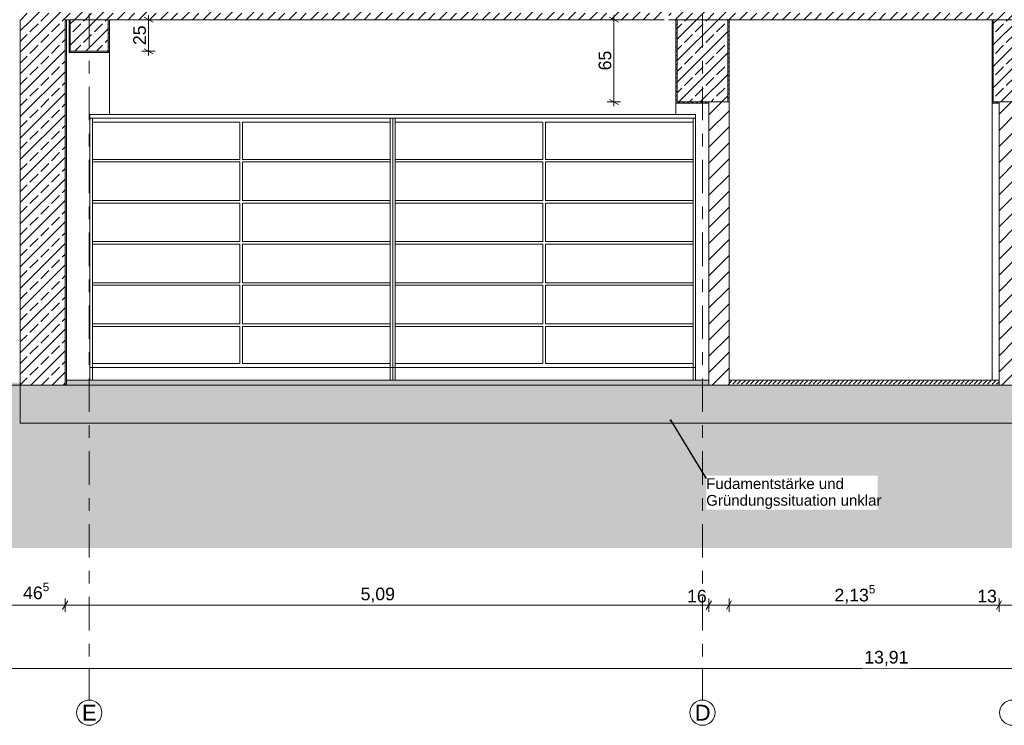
# Model space of a CAD drawing. Header units: metres. Extents: x -17.8 to 3.6, y -5.9 to 16.3.
# Tile 3 of 77: x -13.7 to -5.9, y -5.9 to -0.4. Entities that reach past the tile are written whole.
import ezdxf

# ---------------------------------------------------------------- set-up
doc = ezdxf.new("R2010")
doc.units = ezdxf.units.M
doc.header["$MEASUREMENT"] = 0
doc.linetypes.add('Strichlinie doppelt', pattern=[0.546806, 0.264583, -0.105833, 0.070556, -0.105833])
doc.linetypes.add('Wipeout_Contour', pattern=[1, 0, -1])
for name, color, linetype in [('152 - Bemaßung_ Beschriftung.Ausbau', 7, 'Continuous'), ('302 - Elemente.Schraffur', 7, 'Continuous'), ('451 - Universal.Achsen Raster', 7, 'Continuous'), ('603 - Struktur.Bodenplatte_ Decke Roh', 7, 'Continuous'), ('604 - Struktur.Wand Aussen', 7, 'Continuous'), ('605 - Struktur.Wand Innen', 7, 'Continuous'), ('607 - Struktur.Stütze', 7, 'Continuous'), ('608 - Struktur.Träger', 7, 'Continuous'), ('650 - Abdeckung.Fußboden Aufbau', 7, 'Continuous'), ('701 - Einrichtung.Möbel', 7, 'Continuous')]:
    doc.layers.add(name, color=color, linetype=linetype)
doc.styles.add('ERSTELLTER_STIL_1', font='txt')
doc.dimstyles.new('ERSTELLTER_STIL__1', dxfattribs={"dimtxt": 0.1, "dimasz": 0.0532, "dimexe": 0.18, "dimexo": 0.0625, "dimgap": 0, "dimtad": 1, "dimzin": 0, "dimdsep": 46, "dimtxsty": 'ERSTELLTER_STIL_1', "dimblk": 'ARROWHEAD_2', "dimblk1": 'ARROWHEAD_2', "dimblk2": 'ARROWHEAD_2', "dimcen": 0.09, "dimse1": 1, "dimse2": 1, "dimclrd": 7, "dimclre": 7, "dimclrt": 7, "dimazin": 0, "dimtfac": 1, "dimtdec": 4, "dimtmove": 0, "dimatfit": 3, "dimfxl": 1, "dimtolj": 1, "dimtzin": 0, "dimarcsym": 0})
doc.dimstyles.new('ERSTELLTER_STIL__2', dxfattribs={"dimtxt": 0.1, "dimasz": 0.0532, "dimexe": 0.18, "dimexo": 0.0625, "dimgap": 0, "dimtad": 1, "dimtih": 1, "dimtoh": 1, "dimzin": 0, "dimdsep": 46, "dimtxsty": 'ERSTELLTER_STIL_1', "dimblk": 'ARROWHEAD_2', "dimblk1": 'ARROWHEAD_2', "dimblk2": 'ARROWHEAD_2', "dimcen": 0.09, "dimse1": 1, "dimse2": 1, "dimclrd": 7, "dimclre": 7, "dimclrt": 7, "dimazin": 0, "dimtfac": 1, "dimtdec": 4, "dimtmove": 0, "dimatfit": 3, "dimfxl": 1, "dimtolj": 1, "dimtzin": 0, "dimarcsym": 0})
doc.dimstyles.new('ERSTELLTER_STIL__4', dxfattribs={"dimtxt": 0.18, "dimasz": 0.03648, "dimexe": 0.18, "dimexo": 0.0625, "dimgap": 0, "dimtad": 0, "dimtih": 1, "dimtoh": 1, "dimdec": 4, "dimzin": 0, "dimdsep": 46, "dimcen": 0.09, "dimadec": 0, "dimazin": 0, "dimtfac": 1, "dimtdec": 4, "dimtmove": 0, "dimatfit": 3, "dimldrblk": 'ARROWHEAD_11', "dimfxl": 1, "dimtolj": 1, "dimtzin": 0, "dimarcsym": 0})
pattern_1 = [(45, (0, 0), (-0.0848528, 0.0848528), []), (45, (-0.04243, 0.04243), (-0.0848528, 0.0848528), [0.09, -0.03])]
pattern_2 = [(45, (0, 0), (-0.01767767, 0.01767767), [0, -0.025])]
pattern_3 = [(45, (0, 0), (-0.03535534, 0.03535534), [0.0375, -0.0125]), (45, (1e-17, 0.035355), (-0.03535534, 0.03535534), [0.0375, -0.0125])]
pattern_4 = [(45, (0, 0), (-0.0636396, 0.0636396), [])]

# ---------------------------------------------------------------- blocks, each defined once
blk = doc.blocks.new('*D85')
at = {"layer": '152 - Bemaßung_ Beschriftung.Ausbau', "color": 7, "linetype": 'Continuous', "lineweight": 5}
for p, q in [((-12.628, -0.37), (-12.733, -0.37)), ((-12.6455, -0.3902), (-12.7155, -0.3498)), ((-12.6805, -0.37), (-12.6805, -0.3358)), ((-12.6805, -0.62), (-12.6805, -0.37)), ((-12.628, -0.62), (-12.733, -0.62)), ((-12.7155, -0.5998), (-12.6455, -0.6402)), ((-12.6805, -0.6542), (-12.6805, -0.62))]:
    blk.add_line(p, q, dxfattribs=at)
at = {"layer": '152 - Bemaßung_ Beschriftung.Ausbau', "color": 7, "lineweight": 5, "insert": (-12.7005, -0.5709), "char_height": 0.1, "attachment_point": 7, "rotation": 90, "style": 'ERSTELLTER_STIL_1'}
blk.add_mtext('\\A1;{\\pql;\\fArial|b0|i0|c0|p38;25}', dxfattribs=at)
blk = doc.blocks.new('ARROWHEAD_2')
at = {"color": 0, "linetype": 'Continuous', "lineweight": 0}
for p, q in [((0, 0), (-1, 0)), ((-0.38, -0.66), (0.38, 0.66))]:
    blk.add_line(p, q, dxfattribs=at)
blk = doc.blocks.new('*D90')
at = {"layer": '152 - Bemaßung_ Beschriftung.Ausbau', "color": 7, "linetype": 'Continuous', "lineweight": 5}
for p, q in [((-8.948, -0.37), (-9.053, -0.37)), ((-8.9655, -0.3902), (-9.0355, -0.3498)), ((-9.0005, -0.37), (-9.0005, -0.3358)), ((-9.0005, -1.02), (-9.0005, -0.37)), ((-9.0355, -0.9998), (-8.9655, -1.0402)), ((-8.948, -1.02), (-9.053, -1.02)), ((-9.0005, -1.0542), (-9.0005, -1.02))]:
    blk.add_line(p, q, dxfattribs=at)
at = {"layer": '152 - Bemaßung_ Beschriftung.Ausbau', "color": 7, "lineweight": 5, "insert": (-9.0205, -0.7709), "char_height": 0.1, "attachment_point": 7, "rotation": 90, "style": 'ERSTELLTER_STIL_1'}
blk.add_mtext('\\A1;{\\pql;\\fArial|b0|i0|c0|p38;65}', dxfattribs=at)
blk = doc.blocks.new('*D91')
at = {"layer": '152 - Bemaßung_ Beschriftung.Ausbau', "color": 7, "linetype": 'Continuous', "lineweight": 5}
for p, q in [((-14.8025, -1.75), (-14.9075, -1.75)), ((-14.89, -1.7298), (-14.82, -1.7702)), ((-14.855, -3.26), (-14.855, -1.75)), ((-14.8025, -3.26), (-14.9075, -3.26)), ((-14.89, -3.2398), (-14.82, -3.2802)), ((-14.855, -3.2942), (-14.855, -3.26))]:
    blk.add_line(p, q, dxfattribs=at)
at = {"color": 254, "linetype": 'Wipeout_Contour', "lineweight": 0, "ltscale": 60.566331}
blk.add_wipeout([(-14.8563, -2.6568), (-14.8563, -2.3532), (-14.9938, -2.3532), (-14.9938, -2.6568)], dxfattribs=at).dxf.layer = '152 - Bemaßung_ Beschriftung.Ausbau'
at = {"layer": '152 - Bemaßung_ Beschriftung.Ausbau', "color": 7, "lineweight": 5, "insert": (-14.875, -2.638), "char_height": 0.1, "attachment_point": 7, "rotation": 90, "style": 'ERSTELLTER_STIL_1'}
blk.add_mtext('\\A1;{\\pql;\\fArial|b0|i0|c0|p38;1,51}', dxfattribs=at)
blk = doc.blocks.new('*D92')
at = {"layer": '152 - Bemaßung_ Beschriftung.Ausbau', "color": 7, "linetype": 'Continuous', "lineweight": 5}
for p, q in [((-14.855, 0), (-14.855, 13.3199)), ((-14.8025, 0), (-14.9075, 0)), ((-14.89, 0.0202), (-14.82, -0.0202)), ((-14.855, -1.75), (-14.855, 0)), ((-14.8025, -1.75), (-14.9075, -1.75)), ((-14.89, -1.7298), (-14.82, -1.7702))]:
    blk.add_line(p, q, dxfattribs=at)
at = {"color": 254, "linetype": 'Wipeout_Contour', "lineweight": 0, "ltscale": 59.837338}
blk.add_wipeout([(-14.8563, -1.0268), (-14.8563, -0.7232), (-14.9938, -0.7232), (-14.9938, -1.0268)], dxfattribs=at).dxf.layer = '152 - Bemaßung_ Beschriftung.Ausbau'
at = {"layer": '152 - Bemaßung_ Beschriftung.Ausbau', "color": 7, "lineweight": 5, "insert": (-14.875, -1.008), "char_height": 0.1, "attachment_point": 7, "rotation": 90, "style": 'ERSTELLTER_STIL_1'}
blk.add_mtext('\\A1;{\\pql;\\fArial|b0|i0|c0|p38;1,75}', dxfattribs=at)
blk = doc.blocks.new('*D94')
at = {"layer": '152 - Bemaßung_ Beschriftung.Ausbau', "color": 7, "linetype": 'Continuous', "lineweight": 5}
for p, q in [((-14.3025, -1.75), (-14.4075, -1.75)), ((-14.39, -1.7298), (-14.32, -1.7702)), ((-14.355, -3.22), (-14.355, -1.75)), ((-14.3025, -3.22), (-14.4075, -3.22)), ((-14.39, -3.1998), (-14.32, -3.2402)), ((-14.355, -3.2542), (-14.355, -3.22))]:
    blk.add_line(p, q, dxfattribs=at)
at = {"color": 254, "linetype": 'Wipeout_Contour', "lineweight": 0, "ltscale": 58.582158}
blk.add_wipeout([(-14.3563, -2.6368), (-14.3563, -2.3332), (-14.4938, -2.3332), (-14.4938, -2.6368)], dxfattribs=at).dxf.layer = '152 - Bemaßung_ Beschriftung.Ausbau'
at = {"layer": '152 - Bemaßung_ Beschriftung.Ausbau', "color": 7, "lineweight": 5, "insert": (-14.375, -2.618), "char_height": 0.1, "attachment_point": 7, "rotation": 90, "style": 'ERSTELLTER_STIL_1'}
blk.add_mtext('\\A1;{\\pql;\\fArial|b0|i0|c0|p38;1,47}', dxfattribs=at)
blk = doc.blocks.new('*D95')
at = {"layer": '152 - Bemaßung_ Beschriftung.Ausbau', "color": 7, "linetype": 'Continuous', "lineweight": 5}
for p, q in [((-14.3025, 0), (-14.4075, 0)), ((-14.39, 0.0202), (-14.32, -0.0202)), ((-14.355, -1.75), (-14.355, 0)), ((-14.3025, -1.75), (-14.4075, -1.75)), ((-14.39, -1.7298), (-14.32, -1.7702))]:
    blk.add_line(p, q, dxfattribs=at)
at = {"color": 254, "linetype": 'Wipeout_Contour', "lineweight": 0, "ltscale": 57.842028}
blk.add_wipeout([(-14.3563, -1.0268), (-14.3563, -0.7232), (-14.4938, -0.7232), (-14.4938, -1.0268)], dxfattribs=at).dxf.layer = '152 - Bemaßung_ Beschriftung.Ausbau'
at = {"layer": '152 - Bemaßung_ Beschriftung.Ausbau', "color": 7, "lineweight": 5, "insert": (-14.375, -1.008), "char_height": 0.1, "attachment_point": 7, "rotation": 90, "style": 'ERSTELLTER_STIL_1'}
blk.add_mtext('\\A1;{\\pql;\\fArial|b0|i0|c0|p38;1,75}', dxfattribs=at)
blk = doc.blocks.new('*D116')
at = {"layer": '152 - Bemaßung_ Beschriftung.Ausbau', "color": 7, "linetype": 'Continuous', "lineweight": 5}
for p, q in [((-13.7848, -4.965), (-13.8252, -5.035)), ((-13.805, -5.0525), (-13.805, -4.9475)), ((-13.3198, -4.965), (-13.3602, -5.035)), ((-13.34, -5.0525), (-13.34, -4.9475)), ((-13.8392, -5), (-13.805, -5)), ((-13.805, -5), (-13.34, -5))]:
    blk.add_line(p, q, dxfattribs=at)
at = {"layer": '152 - Bemaßung_ Beschriftung.Ausbau', "color": 7, "lineweight": 5, "insert": (-13.6734, -4.9816), "char_height": 0.1, "attachment_point": 7, "style": 'ERSTELLTER_STIL_1'}
blk.add_mtext('\\A1;{\\pql;\\fArial|b0|i0|c0|p38;46\\fArial|b0|i0|c0|p38;\\A1{\\H.66x;\\S5^  ;}}', dxfattribs=at)
blk = doc.blocks.new('*D117')
at = {"layer": '152 - Bemaßung_ Beschriftung.Ausbau', "color": 7, "linetype": 'Continuous', "lineweight": 5}
for p, q in [((-13.3198, -4.965), (-13.3602, -5.035)), ((-13.34, -5.0525), (-13.34, -4.9475)), ((-8.2298, -4.965), (-8.2702, -5.035)), ((-8.25, -5.0525), (-8.25, -4.9475)), ((-13.34, -5), (-8.25, -5))]:
    blk.add_line(p, q, dxfattribs=at)
at = {"layer": '152 - Bemaßung_ Beschriftung.Ausbau', "color": 7, "lineweight": 5, "char_height": 0.1, "attachment_point": 7, "style": 'ERSTELLTER_STIL_1'}
for s, insert in [('\\A1;{\\pql;\\fArial|b0|i0|c0|p38;5,09}', (-11.0039, -4.98)), ('\\A1;{\\pql;\\fArial|b0|i0|c0|p38;16}', (-8.422, -4.98))]:
    blk.add_mtext(s, dxfattribs=dict(at, insert=insert))
blk = doc.blocks.new('*D118')
at = {"layer": '152 - Bemaßung_ Beschriftung.Ausbau', "color": 7, "linetype": 'Continuous', "lineweight": 5}
for p, q in [((-8.2298, -4.965), (-8.2702, -5.035)), ((-8.25, -5.0525), (-8.25, -4.9475)), ((-8.0698, -4.965), (-8.1102, -5.035)), ((-8.09, -5.0525), (-8.09, -4.9475)), ((-8.25, -5), (-8.09, -5))]:
    blk.add_line(p, q, dxfattribs=at)
blk = doc.blocks.new('*D119')
at = {"layer": '152 - Bemaßung_ Beschriftung.Ausbau', "color": 7, "linetype": 'Continuous', "lineweight": 5}
for p, q in [((-8.0698, -4.965), (-8.1102, -5.035)), ((-8.09, -5.0525), (-8.09, -4.9475)), ((-5.9348, -4.965), (-5.9752, -5.035)), ((-5.955, -5.0525), (-5.955, -4.9475)), ((-8.09, -5), (-5.955, -5))]:
    blk.add_line(p, q, dxfattribs=at)
at = {"layer": '152 - Bemaßung_ Beschriftung.Ausbau', "color": 7, "lineweight": 5, "char_height": 0.1, "attachment_point": 7, "style": 'ERSTELLTER_STIL_1'}
for s, insert in [('\\A1;{\\pql;\\fArial|b0|i0|c0|p38;2,13\\fArial|b0|i0|c0|p38;\\A1{\\H.66x;\\S5^  ;}}', (-7.2564, -4.9994)), ('\\A1;{\\pql;\\fArial|b0|i0|c0|p38;13}', (-6.127, -4.98))]:
    blk.add_mtext(s, dxfattribs=dict(at, insert=insert))
blk = doc.blocks.new('*D120')
at = {"layer": '152 - Bemaßung_ Beschriftung.Ausbau', "color": 7, "linetype": 'Continuous', "lineweight": 5}
for p, q in [((-5.9348, -4.965), (-5.9752, -5.035)), ((-5.955, -5.0525), (-5.955, -4.9475)), ((-5.8048, -4.965), (-5.8452, -5.035)), ((-5.825, -5.0525), (-5.825, -4.9475)), ((-5.955, -5), (-5.825, -5))]:
    blk.add_line(p, q, dxfattribs=at)
blk = doc.blocks.new('*D123')
at = {"layer": '152 - Bemaßung_ Beschriftung.Ausbau', "color": 7, "linetype": 'Continuous', "lineweight": 5}
for p, q in [((-13.805, -5.5525), (-13.805, -5.4475)), ((0.105, -5.5525), (0.105, -5.4475)), ((-13.8392, -5.5), (-13.805, -5.5)), ((-13.7848, -5.465), (-13.8252, -5.535)), ((-13.805, -5.5), (0.105, -5.5)), ((0.0848, -5.535), (0.1252, -5.465)), ((0.105, -5.5), (0.1392, -5.5))]:
    blk.add_line(p, q, dxfattribs=at)
at = {"color": 254, "linetype": 'Wipeout_Contour', "lineweight": 0, "ltscale": 34.996755}
blk.add_wipeout([(-7.0397, -5.4987), (-6.6603, -5.4987), (-6.6603, -5.3612), (-7.0397, -5.3612)], dxfattribs=at).dxf.layer = '152 - Bemaßung_ Beschriftung.Ausbau'
at = {"layer": '152 - Bemaßung_ Beschriftung.Ausbau', "color": 7, "lineweight": 5, "insert": (-7.021, -5.48), "char_height": 0.1, "attachment_point": 7, "style": 'ERSTELLTER_STIL_1'}
blk.add_mtext('\\A1;{\\pql;\\fArial|b0|i0|c0|p38;13,91}', dxfattribs=at)
blk = doc.blocks.new('ARROWHEAD_11')
at = {"color": 0, "linetype": 'Continuous', "lineweight": 0}
blk.add_line((0, 0), (-1, 0), dxfattribs=at)
at = {"color": 0, "linetype": 'Continuous', "lineweight": 0, "const_width": 0.25, "flags": 128}
blk.add_lwpolyline([(-0.125, 0, 1), (0.125, 0, 1)], format="xyb", close=True, dxfattribs=at)

msp = doc.modelspace()

# ---------------------------------------------------------------- hatches: boundary and pattern name
at = {"layer": '603 - Struktur.Bodenplatte_ Decke Roh', "linetype": 'Continuous', "lineweight": 5}
h = msp.add_hatch(dxfattribs=at)
h.set_pattern_fill('Beton__Stahlbeton_0001', style=0, pattern_type=2)
h.set_pattern_definition(pattern_1)
h.paths.add_polyline_path([(-13.695, -0.12), (-13.695, -0.37), (-8.6034, -0.37), (-8.6034, -0.12)])
h = msp.add_hatch(dxfattribs=at)
h.set_pattern_fill('Beton__Stahlbeton_0001', style=0, pattern_type=2)
h.set_pattern_definition(pattern_1)
h.paths.add_polyline_path([(-0.005, -0.12), (-8.5666, -0.12), (-8.5666, -0.37), (-0.005, -0.37)])
h = msp.add_hatch(dxfattribs=at)
h.set_pattern_fill('Beton__WU_0001', style=0, pattern_type=2)
h.set_pattern_definition([(135, (0, 0), (0.106066, 0.106066), []), (135, (-0.03536, -0.03536), (0.106066, 0.106066), []), (135, (-0.07071, -0.07071), (0.106066, 0.106066), [0.075, -0.025])])
h.paths.add_polyline_path([(-13.695, -3.26), (-13.695, -3.56), (-0.005, -3.56), (-0.005, -3.26)])
at = {"layer": '604 - Struktur.Wand Aussen', "linetype": 'Continuous', "lineweight": 5}
h = msp.add_hatch(dxfattribs=at)
h.set_pattern_fill('Beton__Stahlbeton_0001', style=0, pattern_type=2)
h.set_pattern_definition(pattern_1)
h.paths.add_polyline_path([(-13.695, -3.26), (-13.34, -3.26), (-13.34, -0.37), (-13.695, -0.37)])
h = msp.add_hatch(dxfattribs=at)
h.set_pattern_fill('Gips_0001', style=0, pattern_type=2)
h.set_pattern_definition(pattern_2)
h.paths.add_polyline_path([(-13.34, -0.37), (-13.34, -3.26), (-13.33, -3.26), (-13.33, -0.37)])
at = {"layer": '608 - Struktur.Träger', "linetype": 'Continuous', "lineweight": 5}
h = msp.add_hatch(dxfattribs=at)
h.set_pattern_fill('Gips_0001', style=0, pattern_type=2)
h.set_pattern_definition(pattern_2)
h.paths.add_polyline_path([(-13.31, -0.63), (-13.3, -0.63), (-13.3, -0.62), (-13.3, -0.37), (-13.31, -0.37)])
h = msp.add_hatch(dxfattribs=at)
h.set_pattern_fill('Beton__Stahlbeton_0001', style=0, pattern_type=2)
h.set_pattern_definition(pattern_1)
h.paths.add_polyline_path([(-13.3, -0.62), (-13, -0.62), (-13, -0.37), (-13.3, -0.37)])
h = msp.add_hatch(dxfattribs=at)
h.set_pattern_fill('Gips_0001', style=0, pattern_type=2)
h.set_pattern_definition(pattern_2)
h.paths.add_polyline_path([(-13, -0.62), (-13, -0.63), (-12.99, -0.63), (-12.99, -0.37), (-13, -0.37)])
h = msp.add_hatch(dxfattribs=at)
h.set_pattern_fill('Gips_0001', style=0, pattern_type=2)
h.set_pattern_definition(pattern_2)
h.paths.add_polyline_path([(-8.51, -1.03), (-8.5, -1.03), (-8.5, -1.02), (-8.5, -0.37), (-8.51, -0.37)])
h = msp.add_hatch(dxfattribs=at)
h.set_pattern_fill('Beton__Stahlbeton_0001', style=0, pattern_type=2)
h.set_pattern_definition(pattern_1)
h.paths.add_polyline_path([(-8.1, -0.37), (-8.5, -0.37), (-8.5, -1.02), (-8.25, -1.02), (-8.1, -1.02)])
h = msp.add_hatch(dxfattribs=at)
h.set_pattern_fill('Gips_0001', style=0, pattern_type=2)
h.set_pattern_definition(pattern_2)
h.paths.add_polyline_path([(-8.09, -0.37), (-8.1, -0.37), (-8.1, -1.02), (-8.09, -1.02)])
h = msp.add_hatch(dxfattribs=at)
h.set_pattern_fill('Gips_0001', style=0, pattern_type=2)
h.set_pattern_definition(pattern_2)
h.paths.add_polyline_path([(-6.01, -1.03), (-6, -1.03), (-6, -1.02), (-6, -0.37), (-6.01, -0.37)])
h = msp.add_hatch(dxfattribs=at)
h.set_pattern_fill('Beton__Stahlbeton_0001', style=0, pattern_type=2)
h.set_pattern_definition(pattern_1)
h.paths.add_polyline_path([(-5.8, -0.37), (-6, -0.37), (-6, -1.02), (-5.955, -1.02), (-5.825, -1.02), (-5.8, -1.02)])
h = msp.add_hatch(dxfattribs=at)
h.set_pattern_fill('Gips_0001', style=0, pattern_type=2)
h.set_pattern_definition(pattern_2)
h.paths.add_polyline_path([(-13, -0.62), (-13.3, -0.62), (-13.3, -0.63), (-13, -0.63)])
h = msp.add_hatch(dxfattribs=at)
h.set_pattern_fill('Gips_0001', style=0, pattern_type=2)
h.set_pattern_definition(pattern_2)
h.paths.add_polyline_path([(-8.5, -1.03), (-8.25, -1.03), (-8.25, -1.02), (-8.5, -1.02)])
h = msp.add_hatch(dxfattribs=at)
h.set_pattern_fill('Gips_0001', style=0, pattern_type=2)
h.set_pattern_definition(pattern_2)
h.paths.add_polyline_path([(-6, -1.03), (-5.955, -1.03), (-5.955, -1.02), (-6, -1.02)])
at = {"layer": '650 - Abdeckung.Fußboden Aufbau', "linetype": 'Continuous', "lineweight": 5}
h = msp.add_hatch(dxfattribs=at)
h.set_pattern_fill('Beton__unbewehrt_0001', style=0, pattern_type=2)
h.set_pattern_definition(pattern_3)
h.paths.add_polyline_path([(-8.09, -3.26), (-5.955, -3.26), (-5.955, -3.22), (-8.09, -3.22)])

# ---------------------------------------------------------------- linework, layer by layer
at = {"layer": '451 - Universal.Achsen Raster', "color": 160, "linetype": 'Strichlinie doppelt', "lineweight": 9, "true_color": 0x3232ff}
for p, q in [((-13.15, 15.81), (-13.15, -5.5)), ((-8.3, 15.81), (-8.3, -5.5)), ((-13.15, -5.5), (-13.15, -5.75)), ((-8.3, -5.5), (-8.3, -5.75))]:
    msp.add_line(p, q, dxfattribs=at)
at = {"layer": '451 - Universal.Achsen Raster', "color": 160, "linetype": 'Continuous', "lineweight": 9, "true_color": 0x3232ff}
for centre in [(-13.15, -5.85), (-8.3, -5.85), (-5.85, -5.85)]:
    msp.add_circle(centre, 0.1, dxfattribs=at)
at = {"layer": '451 - Universal.Achsen Raster', "color": 160, "linetype": 'Strichlinie doppelt', "lineweight": 9, "true_color": 0x3232ff}
for p in [(-13.15, -5.5), (-13.15, -5.5), (-8.3, -5.5), (-8.3, -5.5)]:
    msp.add_point(p, dxfattribs=at)
at = {"layer": '603 - Struktur.Bodenplatte_ Decke Roh', "color": 7, "linetype": 'Continuous', "lineweight": 18}
for p, q in [((-13.33, -0.37), (-13.34, -0.37)), ((-13.31, -0.37), (-13.33, -0.37)), ((-8.6034, -0.37), (-12.99, -0.37)), ((-8.51, -0.37), (-8.5666, -0.37)), ((-6.01, -0.37), (-8.09, -0.37))]:
    msp.add_line(p, q, dxfattribs=at)
at = {"layer": '603 - Struktur.Bodenplatte_ Decke Roh', "color": 7, "linetype": 'Continuous', "lineweight": 13}
for p in [(-13.695, -3.26), (-0.005, -3.56)]:
    msp.add_line(p, (-13.695, -3.56), dxfattribs=at)
at = {"layer": '603 - Struktur.Bodenplatte_ Decke Roh', "color": 7, "linetype": 'Continuous', "lineweight": 18, "flags": 128}
for points in [[(-12.99, -0.37), (-13, -0.37), (-13.3, -0.37), (-13.31, -0.37)], [(-8.09, -0.37), (-8.1, -0.37), (-8.5, -0.37), (-8.51, -0.37)], [(-5.79, -0.37), (-5.8, -0.37), (-6, -0.37), (-6.01, -0.37)]]:
    msp.add_lwpolyline(points, dxfattribs=at)
at = {"layer": '604 - Struktur.Wand Aussen', "color": 7, "linetype": 'Continuous', "lineweight": 13}
for p, q in [((-13.695, -0.37), (-13.695, -3.26)), ((-13.34, -0.37), (-13.34, -3.26))]:
    msp.add_line(p, q, dxfattribs=at)
at = {"layer": '604 - Struktur.Wand Aussen', "color": 7, "linetype": 'Continuous', "lineweight": 5}
msp.add_line((-13.33, -0.37), (-13.33, -3.22), dxfattribs=at)
at = {"layer": '604 - Struktur.Wand Aussen', "color": 7, "linetype": 'Continuous', "lineweight": 5, "flags": 128}
msp.add_lwpolyline([(-13.695, -3.26), (-13.705, -3.26), (-13.805, -3.26), (-13.815, -3.26)], dxfattribs=at)
at = {"layer": '607 - Struktur.Stütze', "color": 7, "linetype": 'Continuous', "lineweight": 13}
for p, q in [((-12.99, -1.12), (-12.99, -0.63)), ((-8.51, -1.12), (-8.51, -1.03)), ((-6.01, -3.22), (-6.01, -1.03))]:
    msp.add_line(p, q, dxfattribs=at)
at = {"layer": '608 - Struktur.Träger', "color": 7, "linetype": 'Continuous', "lineweight": 5}
for p, q in [((-13.31, -0.37), (-13.31, -0.63)), ((-12.99, -0.37), (-12.99, -0.63)), ((-8.51, -0.37), (-8.51, -1.03)), ((-6.01, -0.37), (-6.01, -1.03)), ((-13.3, -0.62), (-13.3, -0.63)), ((-13, -0.62), (-13, -0.63)), ((-8.5, -1.02), (-8.5, -1.03)), ((-6, -1.02), (-6, -1.03))]:
    msp.add_line(p, q, dxfattribs=at)
at = {"layer": '608 - Struktur.Träger', "color": 7, "linetype": 'Continuous', "lineweight": 13}
for p, q in [((-13.3, -0.37), (-13.3, -0.62)), ((-13, -0.37), (-13, -0.62)), ((-8.5, -0.37), (-8.5, -1.02)), ((-6, -0.37), (-6, -1.02)), ((-13, -0.62), (-13.3, -0.62))]:
    msp.add_line(p, q, dxfattribs=at)
at = {"layer": '608 - Struktur.Träger', "color": 7, "linetype": 'Continuous', "lineweight": 5, "flags": 128}
msp.add_lwpolyline([(-12.99, -0.63), (-13, -0.63), (-13.3, -0.63), (-13.31, -0.63)], dxfattribs=at)
at = {"layer": '650 - Abdeckung.Fußboden Aufbau', "color": 7, "linetype": 'Continuous', "lineweight": 9}
msp.add_line((-13.33, -3.22), (-13.33, -3.26), dxfattribs=at)
at = {"layer": '701 - Einrichtung.Möbel', "color": 7, "linetype": 'Continuous', "lineweight": 5}
for p, q in [((-13.1455, -1.12), (-10.75, -1.12)), ((-13.1455, -1.15), (-13.1455, -1.12)), ((-13.1455, -3.12), (-13.1455, -1.15)), ((-13.1455, -1.15), (-10.75, -1.15)), ((-13.1255, -1.18), (-13.1255, -1.15)), ((-10.77, -1.18), (-10.77, -1.15)), ((-10.75, -1.12), (-8.3544, -1.12)), ((-10.75, -1.15), (-8.3544, -1.15)), ((-10.75, -3.12), (-10.75, -1.15)), ((-10.73, -1.18), (-10.73, -1.15)), ((-8.3744, -1.18), (-8.3744, -1.15)), ((-8.3544, -1.15), (-8.3544, -1.12)), ((-8.3544, -3.12), (-8.3544, -1.15)), ((-11.9578, -1.18), (-13.1255, -1.18)), ((-13.1255, -1.475), (-13.1255, -1.18)), ((-11.9578, -1.475), (-11.9578, -1.18)), ((-11.9378, -1.475), (-11.9378, -1.18)), ((-10.77, -1.18), (-11.9378, -1.18)), ((-10.77, -1.475), (-10.77, -1.18)), ((-9.5622, -1.18), (-10.73, -1.18)), ((-10.73, -1.475), (-10.73, -1.18)), ((-9.5622, -1.475), (-9.5622, -1.18)), ((-9.5422, -1.475), (-9.5422, -1.18)), ((-8.3744, -1.18), (-9.5422, -1.18)), ((-8.3744, -1.475), (-8.3744, -1.18)), ((-11.9578, -1.475), (-13.1255, -1.475)), ((-13.1255, -1.495), (-13.1255, -1.475)), ((-10.77, -1.475), (-11.9378, -1.475)), ((-10.77, -1.495), (-10.77, -1.475)), ((-9.5622, -1.475), (-10.73, -1.475)), ((-10.73, -1.495), (-10.73, -1.475)), ((-8.3744, -1.475), (-9.5422, -1.475)), ((-8.3744, -1.495), (-8.3744, -1.475)), ((-11.9578, -1.495), (-13.1255, -1.495)), ((-13.1255, -1.8), (-13.1255, -1.495)), ((-11.9578, -1.8), (-11.9578, -1.495)), ((-11.9378, -1.8), (-11.9378, -1.495)), ((-10.77, -1.495), (-11.9378, -1.495)), ((-10.77, -1.8), (-10.77, -1.495)), ((-9.5622, -1.495), (-10.73, -1.495)), ((-10.73, -1.8), (-10.73, -1.495)), ((-9.5622, -1.8), (-9.5622, -1.495)), ((-9.5422, -1.8), (-9.5422, -1.495)), ((-8.3744, -1.495), (-9.5422, -1.495)), ((-8.3744, -1.8), (-8.3744, -1.495)), ((-11.9578, -1.8), (-13.1255, -1.8)), ((-13.1255, -1.82), (-13.1255, -1.8)), ((-11.9578, -1.82), (-13.1255, -1.82)), ((-13.1255, -2.125), (-13.1255, -1.82)), ((-11.9578, -2.125), (-11.9578, -1.82)), ((-10.77, -1.8), (-11.9378, -1.8)), ((-11.9378, -2.125), (-11.9378, -1.82)), ((-10.77, -1.82), (-11.9378, -1.82)), ((-10.77, -1.82), (-10.77, -1.8)), ((-10.77, -2.125), (-10.77, -1.82)), ((-9.5622, -1.8), (-10.73, -1.8)), ((-10.73, -1.82), (-10.73, -1.8)), ((-9.5622, -1.82), (-10.73, -1.82)), ((-10.73, -2.125), (-10.73, -1.82)), ((-9.5622, -2.125), (-9.5622, -1.82)), ((-8.3744, -1.8), (-9.5422, -1.8)), ((-9.5422, -2.125), (-9.5422, -1.82)), ((-8.3744, -1.82), (-9.5422, -1.82)), ((-8.3744, -1.82), (-8.3744, -1.8)), ((-8.3744, -2.125), (-8.3744, -1.82)), ((-11.9578, -2.125), (-13.1255, -2.125)), ((-13.1255, -2.145), (-13.1255, -2.125)), ((-11.9578, -2.145), (-13.1255, -2.145)), ((-13.1255, -2.45), (-13.1255, -2.145)), ((-11.9578, -2.45), (-11.9578, -2.145)), ((-10.77, -2.125), (-11.9378, -2.125)), ((-11.9378, -2.45), (-11.9378, -2.145)), ((-10.77, -2.145), (-11.9378, -2.145)), ((-10.77, -2.145), (-10.77, -2.125)), ((-10.77, -2.45), (-10.77, -2.145)), ((-9.5622, -2.125), (-10.73, -2.125)), ((-10.73, -2.145), (-10.73, -2.125)), ((-9.5622, -2.145), (-10.73, -2.145)), ((-10.73, -2.45), (-10.73, -2.145)), ((-9.5622, -2.45), (-9.5622, -2.145)), ((-8.3744, -2.125), (-9.5422, -2.125)), ((-9.5422, -2.45), (-9.5422, -2.145)), ((-8.3744, -2.145), (-9.5422, -2.145)), ((-8.3744, -2.145), (-8.3744, -2.125)), ((-8.3744, -2.45), (-8.3744, -2.145)), ((-11.9578, -2.45), (-13.1255, -2.45)), ((-13.1255, -2.47), (-13.1255, -2.45)), ((-11.9578, -2.47), (-13.1255, -2.47)), ((-13.1255, -2.775), (-13.1255, -2.47)), ((-11.9578, -2.775), (-11.9578, -2.47)), ((-10.77, -2.45), (-11.9378, -2.45)), ((-11.9378, -2.775), (-11.9378, -2.47)), ((-10.77, -2.47), (-11.9378, -2.47)), ((-10.77, -2.47), (-10.77, -2.45)), ((-10.77, -2.775), (-10.77, -2.47)), ((-9.5622, -2.45), (-10.73, -2.45)), ((-10.73, -2.47), (-10.73, -2.45)), ((-9.5622, -2.47), (-10.73, -2.47)), ((-10.73, -2.775), (-10.73, -2.47)), ((-9.5622, -2.775), (-9.5622, -2.47)), ((-8.3744, -2.45), (-9.5422, -2.45)), ((-9.5422, -2.775), (-9.5422, -2.47)), ((-8.3744, -2.47), (-9.5422, -2.47)), ((-8.3744, -2.47), (-8.3744, -2.45)), ((-8.3744, -2.775), (-8.3744, -2.47)), ((-11.9578, -2.775), (-13.1255, -2.775)), ((-13.1255, -2.795), (-13.1255, -2.775)), ((-11.9578, -2.795), (-13.1255, -2.795)), ((-13.1255, -3.09), (-13.1255, -2.795)), ((-11.9578, -3.09), (-11.9578, -2.795)), ((-10.77, -2.775), (-11.9378, -2.775)), ((-11.9378, -3.09), (-11.9378, -2.795)), ((-10.77, -2.795), (-11.9378, -2.795)), ((-10.77, -2.795), (-10.77, -2.775)), ((-10.77, -3.09), (-10.77, -2.795)), ((-9.5622, -2.775), (-10.73, -2.775)), ((-10.73, -2.795), (-10.73, -2.775)), ((-9.5622, -2.795), (-10.73, -2.795)), ((-10.73, -3.09), (-10.73, -2.795)), ((-9.5622, -3.09), (-9.5622, -2.795)), ((-8.3744, -2.775), (-9.5422, -2.775)), ((-9.5422, -3.09), (-9.5422, -2.795)), ((-8.3744, -2.795), (-9.5422, -2.795)), ((-8.3744, -2.795), (-8.3744, -2.775)), ((-8.3744, -3.09), (-8.3744, -2.795)), ((-11.9578, -3.09), (-13.1255, -3.09)), ((-13.1255, -3.12), (-13.1255, -3.09)), ((-10.77, -3.09), (-11.9378, -3.09)), ((-10.77, -3.12), (-10.77, -3.09)), ((-9.5622, -3.09), (-10.73, -3.09)), ((-10.73, -3.12), (-10.73, -3.09)), ((-8.3744, -3.09), (-9.5422, -3.09)), ((-8.3744, -3.12), (-8.3744, -3.09)), ((-13.1255, -3.12), (-13.1455, -3.12)), ((-13.1455, -3.22), (-13.1455, -3.12)), ((-11.9578, -3.12), (-13.1255, -3.12)), ((-13.1255, -3.22), (-13.1255, -3.12)), ((-11.9378, -3.12), (-11.9578, -3.12)), ((-10.77, -3.12), (-11.9378, -3.12)), ((-10.75, -3.12), (-10.77, -3.12)), ((-10.77, -3.22), (-10.77, -3.12)), ((-10.73, -3.12), (-10.75, -3.12)), ((-10.75, -3.22), (-10.75, -3.12)), ((-9.5622, -3.12), (-10.73, -3.12)), ((-10.73, -3.22), (-10.73, -3.12)), ((-9.5422, -3.12), (-9.5622, -3.12)), ((-8.3744, -3.12), (-9.5422, -3.12)), ((-8.3544, -3.12), (-8.3744, -3.12)), ((-8.3744, -3.22), (-8.3744, -3.12)), ((-8.3544, -3.22), (-8.3544, -3.12))]:
    msp.add_line(p, q, dxfattribs=at)

# ---------------------------------------------------------------- texts
at = {"layer": '451 - Universal.Achsen Raster', "color": 160, "lineweight": 9, "true_color": 0x3232ff, "char_height": 0.125, "attachment_point": 1, "style": 'ERSTELLTER_STIL_1'}
for s, insert in [('\\A1;{\\pql;\\pt0;\\fArial|b0|i0|c0|p38;E}', (-13.2071, -5.7875)), ('\\A1;{\\pql;\\pt0;\\fArial|b0|i0|c0|p38;D}', (-8.3617, -5.7875))]:
    msp.add_mtext(s, dxfattribs=dict(at, insert=insert))

# ---------------------------------------------------------------- dimensions: what is measured, and where the dimension line sits
at = {"layer": '152 - Bemaßung_ Beschriftung.Ausbau', "color": 7, "linetype": 'Continuous', "lineweight": 5}
for base, p1, p2, picture, middle in [((-12.6805, -0.37), (-13, -0.62), (-13, -0.37), '*D85', (-12.7505, -0.4947)), ((-9.0005, -0.37), (-8.5, -1.02), (-8.5, -0.37), '*D90', (-9.0705, -0.6947))]:
    dim = msp.add_linear_dim(base=base, p1=p1, p2=p2, angle=90, dimstyle='ERSTELLTER_STIL__1', dxfattribs=at)
    dim.commit()
    dim.dimension.update_dxf_attribs({"geometry": picture, "text_midpoint": middle, "dimtype": 160, "text_rotation": 90})

# ---------------------------------------------------------------- next in the draw order: wipeouts: each hides what was drawn before it
at = {"color": 254, "linetype": 'Wipeout_Contour', "lineweight": 0, "ltscale": 34.051546}
msp.add_wipeout([(-8.25, -1.02), (-8.25, -3.26), (-8.09, -3.26), (-8.09, -1.02)], dxfattribs=at).dxf.layer = '605 - Struktur.Wand Innen'
at = {"color": 254, "linetype": 'Wipeout_Contour', "lineweight": 0, "ltscale": 25.384348}
msp.add_wipeout([(-5.825, -1.02), (-5.955, -1.02), (-5.955, -3.26), (-5.825, -3.26)], dxfattribs=at).dxf.layer = '605 - Struktur.Wand Innen'

# ---------------------------------------------------------------- next in the draw order: hatches: boundary and pattern name
at = {"layer": '302 - Elemente.Schraffur', "linetype": 'Continuous', "lineweight": 5}
h = msp.add_hatch(dxfattribs=at)
h.set_pattern_fill('Boden__gewachsen_0001', style=0, pattern_type=2)
h.set_pattern_definition([(45, (0, 0), (-0.106066, 0.106066), []), (45, (-0.03536, 0.03536), (-0.212132, 0.212132), []), (45, (-0.0707, 0.0707), (-0.212132, 0.212132), []), (135, (-0.106066, 0.106066), (0.03535534, 0.03535534), [0.15, -0.15])])
h.paths.add_polyline_path([(-17.7572, -1.75), (-13.82, -1.75), (-13.82, -3.24), (-13.7, -3.24), (-13.7, -3.54), (-0.005, -3.54), (-0.005, -3.24), (0.115, -3.24), (0.115, -1.75), (3.576, -1.75), (3.576, -4.5487), (-17.7572, -4.5487)])
at = {"layer": '605 - Struktur.Wand Innen', "linetype": 'Continuous', "lineweight": 5}
h = msp.add_hatch(dxfattribs=at)
h.set_pattern_fill('MW_Ziegel_0001', style=0, pattern_type=2)
h.set_pattern_definition(pattern_4)
h.paths.add_polyline_path([(-8.25, -1.02), (-8.25, -3.26), (-8.09, -3.26), (-8.09, -1.02)])
h = msp.add_hatch(dxfattribs=at)
h.set_pattern_fill('MW_Ziegel_0001', style=0, pattern_type=2)
h.set_pattern_definition(pattern_4)
h.paths.add_polyline_path([(-5.825, -1.02), (-5.955, -1.02), (-5.955, -3.26), (-5.825, -3.26)])
at = {"layer": '650 - Abdeckung.Fußboden Aufbau', "linetype": 'Continuous', "lineweight": 5}
h = msp.add_hatch(dxfattribs=at)
h.set_pattern_fill('Beton__unbewehrt_0001', style=0, pattern_type=2)
h.set_pattern_definition(pattern_3)
h.paths.add_polyline_path([(-13.33, -3.26), (-8.25, -3.26), (-8.25, -3.22), (-13.33, -3.22)])

# ---------------------------------------------------------------- next in the draw order: linework, layer by layer
at = {"layer": '603 - Struktur.Bodenplatte_ Decke Roh', "color": 7, "linetype": 'Continuous', "lineweight": 13, "flags": 128}
msp.add_lwpolyline([(-0.005, -3.26), (-0.435, -3.26), (-0.445, -3.26), (-5.825, -3.26), (-5.955, -3.26), (-8.09, -3.26), (-8.25, -3.26), (-13.33, -3.26), (-13.34, -3.26), (-13.695, -3.26)], dxfattribs=at)
at = {"layer": '605 - Struktur.Wand Innen', "color": 7, "linetype": 'Continuous', "lineweight": 13}
for p, q in [((-8.25, -1.02), (-8.25, -1.03)), ((-8.25, -1.03), (-8.25, -3.22)), ((-8.09, -1.02), (-8.1, -1.02)), ((-8.09, -1.02), (-8.09, -3.22)), ((-5.955, -1.02), (-5.955, -1.03)), ((-5.955, -1.03), (-5.955, -3.22)), ((-8.25, -3.22), (-8.25, -3.26)), ((-8.09, -3.22), (-8.09, -3.26)), ((-5.955, -3.22), (-5.955, -3.26))]:
    msp.add_line(p, q, dxfattribs=at)
at = {"layer": '608 - Struktur.Träger', "color": 7, "linetype": 'Continuous', "lineweight": 13}
msp.add_line((-8.1, -0.37), (-8.1, -1.02), dxfattribs=at)
at = {"layer": '608 - Struktur.Träger', "color": 7, "linetype": 'Continuous', "lineweight": 5}
msp.add_line((-8.09, -0.37), (-8.09, -1.02), dxfattribs=at)
at = {"layer": '608 - Struktur.Träger', "color": 7, "linetype": 'Continuous', "lineweight": 5, "flags": 128}
for points in [[(-8.25, -1.03), (-8.5, -1.03), (-8.51, -1.03)], [(-5.955, -1.03), (-6, -1.03), (-6.01, -1.03)]]:
    msp.add_lwpolyline(points, dxfattribs=at)
at = {"layer": '608 - Struktur.Träger', "color": 7, "linetype": 'Continuous', "lineweight": 13, "flags": 128}
for points in [[(-8.1, -1.02), (-8.25, -1.02), (-8.5, -1.02)], [(-5.8, -1.02), (-5.825, -1.02), (-5.955, -1.02), (-6, -1.02)]]:
    msp.add_lwpolyline(points, dxfattribs=at)
at = {"layer": '650 - Abdeckung.Fußboden Aufbau', "color": 7, "linetype": 'Continuous', "lineweight": 9}
for p, q in [((-8.25, -3.22), (-13.33, -3.22)), ((-5.955, -3.22), (-8.09, -3.22))]:
    msp.add_line(p, q, dxfattribs=at)

# ---------------------------------------------------------------- next in the draw order: dimensions: what is measured, and where the dimension line sits
at = {"layer": '152 - Bemaßung_ Beschriftung.Ausbau', "color": 7, "linetype": 'Continuous', "lineweight": 5}
dim = msp.add_linear_dim(base=(-14.855, -1.75), p1=(-0.005, -3.26), p2=(0.115, -1.75), angle=90, dimstyle='ERSTELLTER_STIL__1', dxfattribs=at)
dim.commit()
dim.dimension.update_dxf_attribs({"geometry": '*D91', "text_midpoint": (-14.925, -2.5081), "dimtype": 160, "text_rotation": 90})

# ---------------------------------------------------------------- next in the draw order: dimensions: what is measured, and where the dimension line sits
dim = msp.add_linear_dim(base=(-14.855, 0), p1=(0.115, -1.75), p2=(-13.445, 0), angle=90, dimstyle='ERSTELLTER_STIL__1', dxfattribs=at)
dim.commit()
dim.dimension.update_dxf_attribs({"geometry": '*D92', "text_midpoint": (-14.925, -0.8781), "dimtype": 160, "text_rotation": 90})

# ---------------------------------------------------------------- next in the draw order: dimensions: what is measured, and where the dimension line sits
dim = msp.add_linear_dim(base=(-14.355, -1.75), p1=(-0.445, -3.22), p2=(0.115, -1.75), angle=90, dimstyle='ERSTELLTER_STIL__1', dxfattribs=at)
dim.commit()
dim.dimension.update_dxf_attribs({"geometry": '*D94', "text_midpoint": (-14.425, -2.4881), "dimtype": 160, "text_rotation": 90})

# ---------------------------------------------------------------- next in the draw order: dimensions: what is measured, and where the dimension line sits
dim = msp.add_linear_dim(base=(-14.355, 0), p1=(0.115, -1.75), p2=(-13.445, 0), angle=90, dimstyle='ERSTELLTER_STIL__1', dxfattribs=at)
dim.commit()
dim.dimension.update_dxf_attribs({"geometry": '*D95', "text_midpoint": (-14.425, -0.8781), "dimtype": 160, "text_rotation": 90})
for base, p1, p2, picture, middle in [((-13.34, -5), (-13.805, -3.26), (-13.34, -3.26), '*D116', (-13.4621337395, -4.9299999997)), ((-8.25, -5), (-13.34, -3.26), (-8.25, -3.22), '*D117', (-10.874, -4.93)), ((-8.09, -5), (-8.25, -3.22), (-8.09, -3.22), '*D118', (-8.3457, -4.93)), ((-5.955, -5), (-8.08998, -3.22), (-5.955, -3.22), '*D119', (-6.99151, -4.93)), ((-5.825, -5), (-5.955, -3.22), (-5.825, -3.22), '*D120', (-6.0508, -4.93))]:
    dim = msp.add_linear_dim(base=base, p1=p1, p2=p2, dimstyle='ERSTELLTER_STIL__2', dxfattribs=at)
    dim.commit()
    dim.dimension.update_dxf_attribs({"geometry": picture, "text_midpoint": middle, "dimtype": 160})

# ---------------------------------------------------------------- next in the draw order: dimensions: what is measured, and where the dimension line sits
dim = msp.add_linear_dim(base=(0.105, -5.5), p1=(-13.805, -3.26), p2=(0.105, -3.26), dimstyle='ERSTELLTER_STIL__2', dxfattribs=at)
dim.commit()
dim.dimension.update_dxf_attribs({"geometry": '*D123', "text_midpoint": (-6.853, -5.43), "dimtype": 160})

# ---------------------------------------------------------------- next in the draw order: wipeouts: each hides what was drawn before it
at = {"color": 7, "linetype": 'Wipeout_Contour', "lineweight": 9, "ltscale": 34.699242}
msp.add_wipeout([(-8.2707, -3.9771), (-6.9138, -3.9771), (-6.9138, -4.2443), (-8.2707, -4.2443)], dxfattribs=at).dxf.layer = '152 - Bemaßung_ Beschriftung.Ausbau'

# ---------------------------------------------------------------- next in the draw order: texts
at = {"layer": '152 - Bemaßung_ Beschriftung.Ausbau', "color": 7, "linetype": 'Continuous', "lineweight": 9, "insert": (-8.2707, -3.9966), "char_height": 0.085, "attachment_point": 1, "line_spacing_factor": 0.930574, "style": 'ERSTELLTER_STIL_1'}
msp.add_mtext('\\A1;{\\pql;\\fArial|b0|i0|c0|p38;Fudamentstärke und\\P\\pql;\\fArial|b0|i0|c0|p38;Gründungssituation unklar}', dxfattribs=at)

# ---------------------------------------------------------------- next in the draw order: leaders
at = {"layer": '152 - Bemaßung_ Beschriftung.Ausbau', "color": 7, "linetype": 'Continuous', "lineweight": 9, "annotation_type": 0, "has_hookline": 1, "hookline_direction": 0, "text_width": 1.3801}
msp.add_leader([(-8.5512, -3.54), (-8.2727, -3.9966), (-8.2707, -3.9966)], dimstyle='ERSTELLTER_STIL__4', dxfattribs=at)

doc.saveas('drawing.dxf')
